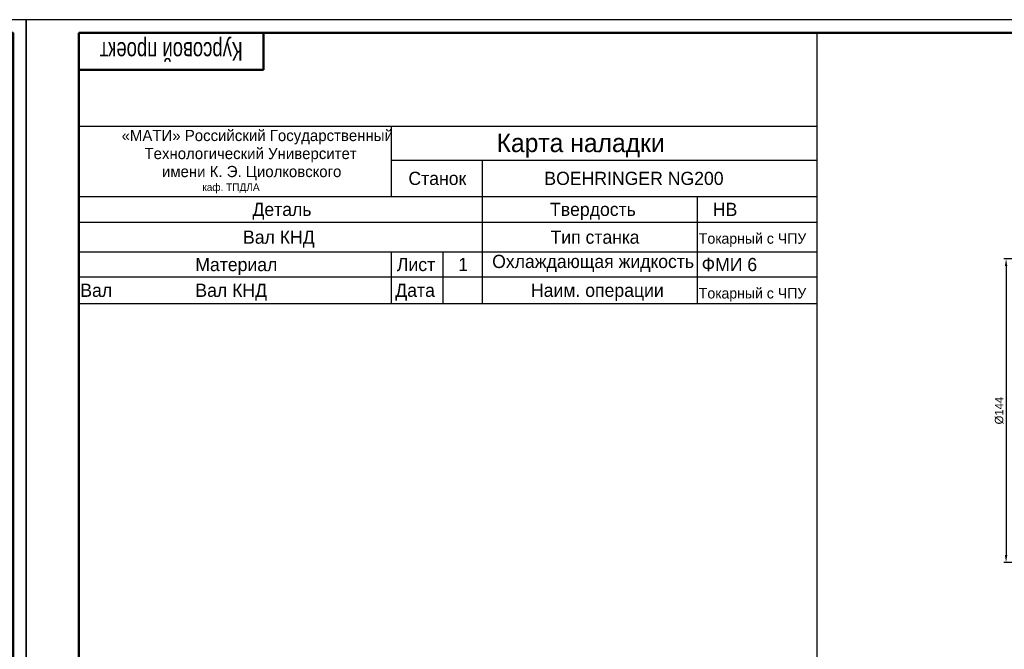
# Model space of a CAD drawing. Header units: millimetres. Extents: x 0 to 4205, y 0 to 1485.
# Tile 18 of 28: x 2096 to 3030, y 888 to 1485. Entities that reach past the tile are written whole.
import ezdxf
from ezdxf.enums import TextEntityAlignment as Align

# ---------------------------------------------------------------- set-up
doc = ezdxf.new("R2010")
doc.units = ezdxf.units.MM
doc.header["$LTSCALE"] = 2.5
for name, color, linetype, lineweight in [('AM_5', 3, 'Continuous', 25), ('AM_8', 1, 'Continuous', 25), ('AM_BOR', 7, 'Continuous', 50)]:
    doc.layers.add(name, color=color, linetype=linetype, lineweight=lineweight)
doc.styles.add('ACISOTS', font='aaa.shx')
doc.styles.get("Standard").update_dxf_attribs({"font": 'aaa.shx'})
doc.dimstyles.new('AM_ISO', dxfattribs={"dimtxt": 4, "dimasz": 3.5, "dimexe": 1, "dimexo": 0, "dimgap": 1.25, "dimtad": 1, "dimzin": 9, "dimtxsty": 'Standard', "dimcen": 0, "dimclrd": 3, "dimclre": 3, "dimclrt": 7, "dimadec": 0, "dimazin": 3, "dimtp": 0.1, "dimtm": 0.1, "dimtfac": 0.71, "dimtmove": 0, "dimatfit": 2, "dimldrblk": 'Сварка пр', "dimfxl": 0, "dimlwd": -1, "dimlwe": -1, "dimarcsym": 0})

# ---------------------------------------------------------------- blocks, each defined once
blk = doc.blocks.new('A1')
at = {"color": 7, "lineweight": 50}
blk.add_line((20, 5), (20, 589), dxfattribs=at)
blk.add_lwpolyline([(20, 5), (836, 5), (836, 589), (20, 589)], dxfattribs=at)
at = {"layer": 'AM_BOR', "color": 7, "lineweight": 50}
blk.add_line((90, 575), (90, 589), dxfattribs=at)
at = {"layer": 'AM_BOR', "color": 6, "lineweight": 25}
blk.add_lwpolyline([(0, 0), (841, 0), (841, 594), (0, 594)], close=True, dxfattribs=at)
at = {"layer": 'AM_BOR', "color": 7, "lineweight": 50}
blk.add_lwpolyline([(90, 575), (20, 575)], dxfattribs=at)
at = {"layer": 'AM_BOR', "color": 7, "lineweight": 70, "ltscale": 0.75, "width": 0.75}
blk.add_attdef('NUMB', text='', height=7, rotation=180, dxfattribs=at).set_placement((55, 582), align=Align.MIDDLE_CENTER)
blk = doc.blocks.new('*D75')
at = {"layer": 'AM_5', "color": 3}
for p, q in [((365.29, 1022.28), (210.21, 1022.28)), ((211.21, 1018.78), (211.21, 881.78)), ((365.29, 878.28), (210.21, 878.28))]:
    blk.add_line(p, q, dxfattribs=at)
for points in [[(210.63, 1018.78), (211.8, 1018.78), (211.21, 1022.28)], [(210.63, 881.78), (211.8, 881.78), (211.21, 878.28)]]:
    blk.add_solid(points, dxfattribs=at)
at = {"layer": 'Defpoints', "color": 0}
for p in [(365.29, 1022.28), (211.21, 878.28), (365.29, 878.28)]:
    blk.add_point(p, dxfattribs=at)
at = {"layer": 'AM_5', "color": 7, "insert": (207.96, 950.28), "char_height": 4, "attachment_point": 5, "rotation": 90}
blk.add_mtext('%%c144', dxfattribs=at)
blk = doc.blocks.new('Сварка пр')
blk.add_hatch(color=3).paths.add_polyline_path([(-1.2, 0), (-1.2, -0.2), (0, 0)])
at = {"color": 3}
blk.add_lwpolyline([(0, 0), (-1.2, 0), (-1.2, -0.2), (0, 0)], dxfattribs=at)
blk = doc.blocks.new('Вал')
at = {"layer": 'AM_5'}
dim = blk.add_linear_dim(base=(-151.1922, -72), p1=(2.8868, 72), p2=(2.8868, -72), angle=90, text='%%c<>', dimstyle='AM_ISO', override={"dimtp": 0.1, "dimtm": 0.1, "dimtdec": 3}, dxfattribs=at)
dim.commit()
dim.dimension.update_dxf_attribs({"geometry": '*D75', "text_midpoint": (-154.4422, 0), "insert": (-362.4067, -950.2789)})

msp = doc.modelspace()

# ---------------------------------------------------------------- linework, layer by layer
at = {"layer": 'AM_8'}
for p, q in [((2852.5, 1472.5), (2852.5, 873)), ((2852.5, 1383.837), (2152.5, 1383.837)), ((2449.0011, 1317.4085), (2449.0011, 1383.837)), ((2449.0011, 1351.7681), (2852.5, 1351.7681)), ((2535.2826, 1215.857), (2535.2826, 1351.7681)), ((2152.5, 1317.4085), (2852.5, 1317.4085)), ((2738.7352, 1317.4085), (2738.7352, 1215.857)), ((2152.5, 1292.9751), (2852.5, 1292.9751)), ((2152.5, 1264.7239), (2852.5, 1264.7239)), ((2449.0011, 1215.857), (2449.0011, 1264.7239)), ((2497.543, 1264.7239), (2497.543, 1215.857)), ((2152.5, 1241.054), (2852.5, 1241.054)), ((2152.5, 1215.857), (2852.5, 1215.857))]:
    msp.add_line(p, q, dxfattribs=at)

# ---------------------------------------------------------------- block references
at = {"lineweight": 0, "xscale": 2.5, "yscale": 2.5, "zscale": 2.5}
msp.add_blockref('A1', (0, 0), dxfattribs=at)
msp.add_blockref('A1', (2102.5, 0), dxfattribs=at).add_auto_attribs({'NUMB': 'Курсовой проект'})
at = {"xscale": 2, "yscale": 2, "zscale": 2}
msp.add_blockref('Вал', (3334.2762, 1114.2332), dxfattribs=at)

# ---------------------------------------------------------------- texts
at = {"color": 7, "lineweight": 0, "style": 'ACISOTS'}
for s, height, p in [('«МАТИ» Российский Государственный', 10.625, (2192.8953, 1369.8635)), ('Карта наладки', 17.5, (2548.5957, 1359.4359)), ('Технологический Университет', 10.625, (2214.6393, 1352.7787)), (' имени К. Э. Циолковского', 10.625, (2227.1813, 1335.694)), (' Станок ', 12.5, (2460.3176, 1328.255)), ('BOEHRINGER NG200', 12.5, (2593.925, 1328.255)), ('каф. ТПДЛА', 7.125, (2269.5089, 1322.6092)), ('Деталь', 12.5, (2317.028, 1298.8585)), ('Твердость', 12.5, (2599.2315, 1298.8585)), ('HB ', 12.5, (2753.7216, 1298.8585)), ('Вал КНД', 12.5, (2308.0983, 1272.5162)), ('Тип станка', 12.5, (2599.7276, 1272.5162)), ('Токарный с ЧПУ', 10, (2740.4171, 1272.5162)), ('Охлаждающая жидкость', 12.5, (2544.4029, 1249.4708)), ('Материал ', 12.5, (2262.8078, 1246.5556)), ('Лист', 12.5, (2454.0155, 1246.5556)), ('1', 12.5, (2512.2044, 1246.5556)), ('ФМИ 6', 12.5, (2743.1383, 1246.5556)), ('Вал                 Вал КНД', 12.5, (2153.75, 1222.1222)), ('Дата', 12.5, (2452.5038, 1222.1222)), ('Наим. операции', 12.5, (2581.2068, 1222.1222)), ('Токарный с ЧПУ', 10, (2740.4171, 1220.5951))]:
    msp.add_text(s, height=height, dxfattribs=at).set_placement(p)

doc.saveas('drawing.dxf')
